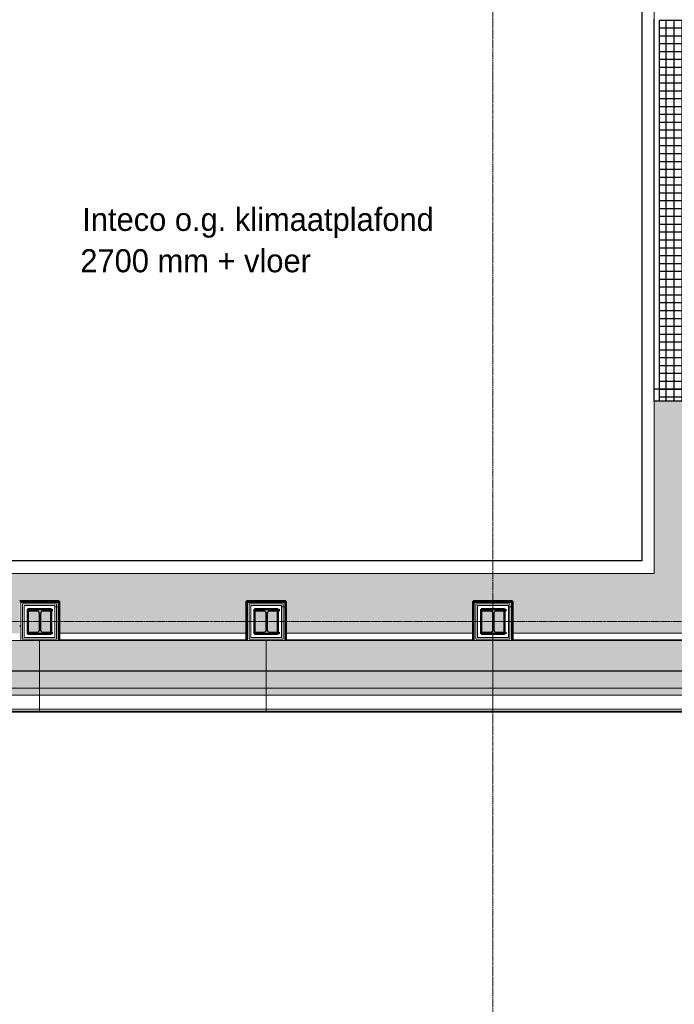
# Model space of a CAD drawing. Header units: millimetres. Extents: x 3625 to 90524, y -20577 to 42628.
# Tile 62 of 256: x 47412 to 52706, y 16232 to 24196. Entities that reach past the tile are written whole.
import ezdxf

# ---------------------------------------------------------------- set-up
doc = ezdxf.new("R2010")
doc.units = ezdxf.units.MM
doc.linetypes.add('stramien', pattern=[22.225, 12.7, -3.175, 3.175, -3.175])
for name, color, linetype, lineweight in [('A-CLNG-IDEN', 6, 'Continuous', 18), ('A-CLNG-SUSP', 5, 'Continuous', 25), ('A-FLOR-OTLN', 6, 'Continuous', 18), ('A-FLOR-PATT', 8, 'Continuous', 18), ('A-GENM', 6, 'Continuous', 18), ('A-GLAZ', 6, 'Continuous', 18), ('A-WALL', 2, 'Continuous', 25), ('A-WALL-MBNI', 2, 'Continuous', 25), ('A-WALL-PATT', 2, 'Continuous', 50), ('I-WALL', 2, 'Continuous', 25), ('S-COLS', 6, 'Continuous', 18), ('S-GRID', 1, 'Continuous', 18)]:
    doc.layers.add(name, color=color, linetype=linetype, lineweight=lineweight)
doc.layers.add('ATN Roosterplafond', color=20, linetype='Continuous')
doc.styles.add('Frutiger_3', font='txt', dxfattribs={"height": 186.571782})
pattern_1 = [(0, (24722.47, 0), (406.4, 101.6), [33.528, -271.272, 33.528, -271.272, -1625.6]), (0, (24722.47, 0), (406.4, 101.6), [-609.6, 33.528, -576.072, 33.528, -271.272, -711.2]), (0, (24722.47, 0), (406.4, 101.6), [-1524, 33.528, -169.672, 33.528, -474.472]), (120, (24874.87, 50.8), (-291.18818, 301.15272), [33.528, -271.272, 33.528, -271.272, -1625.6]), (120, (24874.87, 50.8), (-291.18818, 301.15272), [-609.6, 33.528, -576.072, 33.528, -271.272, -711.2]), (120, (24874.87, 50.8), (-291.18818, 301.15272), [-1524, 33.528, -169.672, 33.528, -474.472]), (240, (24925.67, 254), (-115.21182, -402.75272), [33.528, -271.272, 33.528, -271.272, -1625.6]), (240, (24925.67, 254), (-115.21182, -402.75272), [-609.6, 33.528, -576.072, 33.528, -271.272, -711.2]), (240, (24925.67, 254), (-115.21182, -402.75272), [-1524, 33.528, -169.672, 33.528, -474.472])]
pattern_2 = [(180, (51399.07, 19095.7), (6e-14, 500), []), (180, (51399.07, 19045.7), (6e-14, 500), []), (180, (51399.07, 18995.7), (6e-14, 500), []), (180, (51399.07, 18945.7), (6e-14, 500), [])]
pattern_3 = [(180, (49565.74, 19095.7), (6e-14, 500), []), (180, (49565.74, 19045.7), (6e-14, 500), []), (180, (49565.74, 18995.7), (6e-14, 500), []), (180, (49565.74, 18945.7), (6e-14, 500), [])]
pattern_4 = [(180, (47732.4, 19095.7), (6e-14, 500), []), (180, (47732.4, 19045.7), (6e-14, 500), []), (180, (47732.4, 18995.7), (6e-14, 500), []), (180, (47732.4, 18945.7), (6e-14, 500), [])]

# ---------------------------------------------------------------- blocks, each defined once
blk = doc.blocks.new('10844_ABT model nieuw_export 08-11-2012_rvt-1-Plotview plafond vierde Verdieping - 1 op 100')
at = {"layer": 'A-FLOR-PATT'}
h = blk.add_hatch(color=254, dxfattribs=at)
h.paths.add_polyline_path([(31606.6, 19233.2), (31916.6, 19233.2), (31916.6, 19493.5), (28423.3, 19493.5), (28423.3, 19528.2), (28413.3, 19528.2), (28413.3, 19493.2), (28509.9, 19493.2), (28509.9, 19233.2), (30023.3, 19233.2), (30023.3, 19493.2), (30343.3, 19493.2), (30343.3, 19233.2), (31400.3, 19233.2)], flags=0)
h.paths.add_polyline_path([(27774.8, 19233.2), (28189.9, 19233.2), (28189.9, 19493.2), (28273.3, 19493.2), (28273.3, 19528.2), (28263.3, 19528.2), (28263.3, 21111.6), (27822.3, 21111.6), (27822.3, 19718.2), (19287.8, 19718.2), (19287.8, 19493.2), (19343.3, 19493.2), (19343.3, 19233.2), (20856.6, 19233.2), (20856.6, 19493.2), (21176.6, 19493.2), (21176.6, 19233.2), (22689.9, 19233.2), (22689.9, 19493.2), (23009.9, 19493.2), (23009.9, 19233.2), (24523.3, 19233.2), (24523.3, 19493.2), (24843.3, 19493.2), (24843.3, 19233.2), (26356.6, 19233.2), (26356.6, 19493.2), (26676.6, 19493.2), (26676.6, 19233.2), (27170.5, 19233.2)], flags=0)
h.paths.add_polyline_path([(30165.3, 19243.2), (30178, 19248.5), (30183.3, 19261.2), (30183.3, 19395.2), (30178, 19407.9), (30165.3, 19413.2), (30088.3, 19413.2), (30088.3, 19243.2)], flags=0)
h.paths.add_polyline_path([(30210.3, 19243.2), (30278.3, 19243.2), (30278.3, 19413.2), (30210.3, 19413.2), (30197.5, 19407.9), (30192.3, 19395.2), (30192.3, 19261.2), (30197.5, 19248.5)], flags=0)
h.paths.add_polyline_path([(28379, 19243.2), (28444.9, 19243.2), (28444.9, 19413.2), (28376.3, 19413.2), (28363.5, 19407.9), (28358.3, 19395.2), (28358.3, 19261.2), (28363.5, 19248.5), (28376.3, 19243.2)], flags=0)
h.paths.add_polyline_path([(28254.9, 19243.2), (28331.3, 19243.2), (28344, 19248.5), (28349.3, 19261.2), (28349.3, 19395.2), (28344, 19407.9), (28331.3, 19413.2), (28254.9, 19413.2), (28254.9, 19248.5)], flags=0)
h.paths.add_polyline_path([(26498.3, 19243.2), (26511, 19248.5), (26516.3, 19261.2), (26516.3, 19395.2), (26511, 19407.9), (26498.3, 19413.2), (26421.6, 19413.2), (26421.6, 19243.2)], flags=0)
h.paths.add_polyline_path([(26611.6, 19243.2), (26611.6, 19413.2), (26543.3, 19413.2), (26530.5, 19407.9), (26525.3, 19395.2), (26525.3, 19261.2), (26530.5, 19248.5), (26543.3, 19243.2), (26566.3, 19243.2)], flags=0)
h.paths.add_polyline_path([(24778.3, 19243.2), (24778.3, 19413.2), (24710.3, 19413.2), (24697.5, 19407.9), (24692.3, 19395.2), (24692.3, 19261.2), (24697.5, 19248.5), (24710.3, 19243.2), (24753.6, 19243.2)], flags=0)
h.paths.add_polyline_path([(24665.3, 19243.2), (24678, 19248.5), (24683.3, 19261.2), (24683.3, 19395.2), (24678, 19407.9), (24665.3, 19413.2), (24588.3, 19413.2), (24588.3, 19243.2)], flags=0)
h.paths.add_polyline_path([(22754.9, 19243.2), (22831.3, 19243.2), (22844, 19248.5), (22849.3, 19261.2), (22849.3, 19395.2), (22844, 19407.9), (22831.3, 19413.2), (22754.9, 19413.2), (22754.9, 19248.5)], flags=0)
h.paths.add_polyline_path([(22940.8, 19243.2), (22944.9, 19243.2), (22944.9, 19413.2), (22876.3, 19413.2), (22863.5, 19407.9), (22858.3, 19395.2), (22858.3, 19261.2), (22863.5, 19248.5), (22876.3, 19243.2)], flags=0)
h.paths.add_polyline_path([(21111.6, 19243.2), (21111.6, 19413.2), (21043.3, 19413.2), (21030.5, 19407.9), (21025.3, 19395.2), (21025.3, 19261.2), (21030.5, 19248.5), (21043.3, 19243.2)], flags=0)
h.paths.add_polyline_path([(20998.3, 19243.2), (21011, 19248.5), (21016.3, 19261.2), (21016.3, 19395.2), (21011, 19407.9), (20998.3, 19413.2), (20921.6, 19413.2), (20921.6, 19243.2)], flags=0)
h.paths.add_polyline_path([(28983.3, 21206.2), (30263.6, 21206.2), (30263.6, 21211.2), (28470.7, 21211.6), (28470.7, 23567.2), (30263.6, 23567.2), (30263.6, 23641.2), (28413.3, 23641.2), (28413.3, 21206.2), (28479.5, 21206.2)], flags=0)
h.paths.add_polyline_path([(31916.6, 21206.2), (31916.6, 23641.2), (31756.6, 23641.2), (31756.6, 21206.2)], flags=0)
h.paths.add_polyline_path([(31606.6, 23567.2), (31616.6, 23567.2), (31616.6, 23641.2), (31606.6, 23641.2)], flags=0)
h.paths.add_polyline_path([(28578.9, 23781.2), (30484.5, 23781.2), (30484.5, 23791.2), (28273.3, 23791.2), (28273.3, 23781.2), (28413.3, 23781.2)], flags=0)
h.paths.add_polyline_path([(31548.5, 23781.2), (31916.6, 23781.2), (31916.6, 23791.2), (31548.5, 23791.2), (31548.5, 23786.2)], flags=0)
h.paths.add_polyline_path([(26566.3, 24301.2), (27044.5, 24301.2), (27044.5, 25355.2), (26564.1, 25355.2), (26564.1, 25115.2), (26469.1, 25115.2), (26469.1, 25355.2), (25988.8, 25355.2), (25988.8, 24875.4), (26229.8, 24875.4), (26229.8, 24780.4), (25988.8, 24780.4), (25988.8, 24301.2)], flags=0)
h.paths.add_polyline_path([(21544.5, 24301.2), (21544.5, 25355.2), (20490.4, 25355.2), (20490.4, 24301.2), (21505.7, 24301.2)], flags=0)
h.paths.add_polyline_path([(31809.8, 24301.2), (32021.4, 24301.2), (32021.4, 24551.2), (31739.6, 24551.3), (31739.6, 25105.2), (32021.4, 25105.2), (32021.4, 25355.2), (31488.9, 25355.2), (31488.9, 24301.2)], flags=0)
h.paths.add_polyline_path([(26249.6, 24551.2), (26239.6, 24551.2), (26239.6, 25105.2), (26793.6, 25104.2), (26793.6, 24551.2), (26319.6, 24551.2)], flags=0)
h.paths.add_polyline_path([(21199.4, 24551.2), (20739.6, 24551.2), (20739.6, 25105.2), (21293.6, 25105.2), (21293.6, 24551.2), (21213.6, 24551.2)], flags=0)
h.paths.add_polyline_path([(26542, 24631.2), (26713.6, 24631.2), (26713.6, 25025.2), (26319.6, 25025.2), (26319.6, 24631.2), (26499.5, 24631.2)], flags=0)
h.paths.add_polyline_path([(21042, 24631.2), (21213.6, 24631.2), (21213.6, 25025.2), (20819.6, 25025.2), (20819.6, 24631.2), (20999.5, 24631.2)], flags=0)
h.paths.add_polyline_path([(26611.6, 24733.2), (26420.8, 24733.2), (26420.8, 24743.2), (26499.5, 24743.2), (26512.2, 24748.5), (26517.5, 24761.2), (26517.5, 24895.2), (26512.2, 24907.9), (26499.5, 24913.2), (26420.8, 24913.2), (26421.6, 24923.2), (26620.8, 24923.2), (26620.8, 24913.2), (26542, 24913.2), (26529.3, 24907.9), (26524, 24895.2), (26524, 24761.2), (26529.3, 24748.5), (26542, 24743.2), (26620.8, 24743.2), (26620.8, 24733.2)], flags=0)
h.paths.add_polyline_path([(21111.6, 24733.2), (20920.8, 24733.2), (20920.8, 24743.2), (20999.5, 24743.2), (21012.2, 24748.5), (21017.5, 24761.2), (21017.5, 24895.2), (21012.2, 24907.9), (20999.5, 24913.2), (20920.8, 24913.2), (20921.6, 24923.2), (21120.8, 24923.2), (21120.8, 24913.2), (21042, 24913.2), (21029.3, 24907.9), (21024, 24895.2), (21024, 24761.2), (21029.3, 24748.5), (21042, 24743.2), (21120.8, 24743.2), (21120.8, 24733.2)], flags=0)
h.paths.add_polyline_path([(31749.6, 29801.2), (32021.4, 29801.2), (32021.4, 30041.2), (31729.6, 30041.2), (31729.6, 30615.2), (31906.6, 30615.2), (31906.6, 32113.4), (31487.4, 32113.4), (31487.4, 29801.2), (31729.6, 29801.2)], flags=0)
h.paths.add_polyline_path([(20652.6, 29801.2), (22749.6, 29801.2), (22749.6, 30051.2), (22741.6, 30051.2), (22741.6, 30039.2), (21288.6, 30039.2), (21288.6, 30051.2), (20744.6, 30051.2), (20744.6, 30039.2), (19291.6, 30039.2), (19291.6, 30051.2), (19287.8, 30051.2), (19287.8, 29801.2), (20523.8, 29801.2)], flags=0)
h.paths.add_polyline_path([(23378, 29801.2), (23377.9, 35438.2), (28302.4, 35438.2), (28302.4, 35663.2), (28189.9, 35663.2), (28189.9, 35913.7), (26676.6, 35913.7), (26676.6, 35663.2), (26356.6, 35663.2), (26356.6, 35913.7), (24843.3, 35913.7), (24843.3, 35663.2), (24523.3, 35663.2), (24523.3, 35913.7), (22956.6, 35913.7), (22956.6, 30051.2), (22949.6, 30051.2), (22949.6, 29801.2), (22956.6, 29801.2)], flags=0)
h.paths.add_polyline_path([(25988.8, 29801.2), (27044.5, 29801.2), (27044.5, 30855.2), (25988.8, 30855.2), (25988.8, 30061.2)], flags=0)
h.paths.add_polyline_path([(26249.6, 30061.2), (26249.6, 30595.2), (26783.6, 30595.2), (26783.6, 30061.2), (26319.6, 30061.2)], flags=0)
h.paths.add_polyline_path([(19291.6, 30061.2), (19291.6, 30398.2), (19335.6, 30398.2), (19335.6, 31758.2), (19393.6, 31758.2), (19393.6, 31778.2), (19287.8, 31778.2), (19287.8, 30061.2)], flags=0)
h.paths.add_polyline_path([(22741.6, 30061.2), (22749.6, 30061.2), (22749.6, 35913.7), (22746.6, 35913.7), (22746.6, 31778.2), (22637.5, 31778.2), (22636.6, 31753.2), (22627.5, 31753.2), (22627.5, 35913.7), (22616.6, 35913.7), (22616.6, 30398.2), (22637.6, 30398.2), (22637.6, 31758.2), (22697.6, 31758.2), (22697.6, 30398.2), (22741.6, 30398.2), (22741.6, 30266.2)], flags=0)
h.paths.add_polyline_path([(21042, 30131.2), (21213.6, 30131.2), (21213.6, 30525.2), (20819.6, 30525.2), (20819.6, 30131.2), (20999.5, 30131.2)], flags=0)
h.paths.add_polyline_path([(26566.3, 30131.2), (26713.6, 30131.2), (26712.8, 30525.2), (26319.6, 30525.2), (26319.6, 30131.2), (26542, 30131.2)], flags=0)
h.paths.add_polyline_path([(26499.5, 30233.2), (26420.8, 30233.2), (26420.8, 30243.2), (26499.5, 30243.2), (26512.2, 30248.5), (26517.5, 30261.2), (26517.5, 30395.2), (26512.2, 30407.9), (26499.5, 30413.2), (26420.8, 30413.2), (26421.6, 30423.2), (26620.8, 30423.2), (26620.8, 30413.2), (26542, 30413.2), (26529.3, 30407.9), (26524, 30395.2), (26524, 30261.2), (26529.3, 30248.5), (26542, 30243.2), (26620.8, 30243.2), (26620.8, 30233.2), (26542, 30233.2)], flags=0)
h.paths.add_polyline_path([(21120.8, 30233.2), (20920.8, 30233.2), (20920.8, 30243.2), (20999.5, 30243.2), (21012.2, 30248.5), (21017.5, 30261.2), (21017.5, 30395.2), (21012.2, 30407.9), (20999.5, 30413.2), (20920.8, 30413.2), (20921.6, 30423.2), (21120.8, 30423.2), (21120.8, 30413.2), (21042, 30413.2), (21029.3, 30407.9), (21024, 30395.2), (21024, 30261.2), (21029.3, 30248.5), (21042, 30243.2), (21120.8, 30243.2)], flags=0)
h.paths.add_polyline_path([(20739.6, 30398.2), (20739.6, 30605.2), (21293.6, 30605.2), (21293.6, 30398.2), (21303.6, 30398.2), (21303.6, 30615.2), (20729.6, 30615.2), (20729.6, 30398.2)], flags=0)
h.paths.add_polyline_path([(19413.6, 30398.2), (19413.6, 35913.7), (19403.6, 35913.7), (19403.6, 31753.2), (19395.6, 31753.2), (19395.6, 30398.2)], flags=0)
h.paths.add_polyline_path([(19291.6, 31613.2), (19291.6, 31733.2), (19331.6, 31733.2), (19331.6, 31613.2)], flags=0)
h.paths.add_polyline_path([(22741.6, 31613.2), (22701.6, 31613.2), (22701.6, 31733.2), (22741.6, 31733.2)], flags=0)
h.paths.add_polyline_path([(31841.6, 32208.4), (31906.6, 32208.4), (31906.6, 35913.7), (30343.3, 35913.7), (30343.3, 35663.2), (30230.8, 35663.2), (30230.8, 35438.2), (31487.4, 35438.2), (31487.4, 32208.4), (31835.4, 32208.4)], flags=0)
h.paths.add_polyline_path([(30135.8, 35438.2), (30135.8, 35663.2), (30023.3, 35663.2), (30023.3, 35913.7), (28509.9, 35913.7), (28509.9, 35663.2), (28397.4, 35663.2), (28397.4, 35438.2), (28983.3, 35438.2)], flags=0)
h.paths.add_polyline_path([(30169.8, 35728.2), (30278.3, 35728.2), (30277.8, 35904.2), (30205.8, 35904.2), (30195.2, 35899.8), (30190.8, 35889.2), (30191.8, 35764.8), (30195.2, 35756.6), (30205.8, 35752.2), (30277.8, 35752.2), (30277.8, 35742.7), (30097.8, 35742.7), (30097.8, 35752.2), (30169.8, 35752.2), (30180.4, 35756.6), (30184.8, 35767.2), (30184.8, 35889.2), (30180.4, 35899.8), (30169.8, 35904.2), (30097.8, 35904.2), (30097.8, 35913.7), (30088.3, 35913.7), (30088.3, 35728.2), (30145.8, 35728.2)], flags=0)
h.paths.add_polyline_path([(28254.9, 35728.2), (28444.9, 35728.2), (28443.8, 35904.2), (28371.8, 35904.2), (28361.2, 35899.8), (28356.8, 35889.2), (28356.8, 35767.2), (28361.2, 35756.6), (28371.8, 35752.2), (28443.8, 35752.2), (28443.8, 35742.7), (28263.8, 35742.7), (28263.8, 35752.2), (28335.8, 35752.2), (28346.4, 35756.6), (28350.8, 35767.2), (28350.8, 35889.2), (28346.4, 35899.8), (28335.8, 35904.2), (28263.8, 35904.2), (28263.8, 35913.7), (28254.9, 35913.7), (28254.9, 35742.7)], flags=0)
h.paths.add_polyline_path([(26421.6, 35728.2), (26611.6, 35728.2), (26610.8, 35904.2), (26538.8, 35904.2), (26528.2, 35899.8), (26523.8, 35889.2), (26523.8, 35767.2), (26528.2, 35756.6), (26538.8, 35752.2), (26610.8, 35752.2), (26610.8, 35742.7), (26430.8, 35742.7), (26430.8, 35752.2), (26502.8, 35752.2), (26513.4, 35756.6), (26517.8, 35767.2), (26517.8, 35889.2), (26513.4, 35899.8), (26502.8, 35904.2), (26430.8, 35904.2), (26430.8, 35913.7), (26421.6, 35913.7), (26421.6, 35742.7)], flags=0)
h.paths.add_polyline_path([(24705.8, 35728.2), (24778.3, 35728.2), (24777.8, 35904.2), (24705.8, 35904.2), (24695.2, 35899.8), (24690.8, 35889.2), (24690.8, 35767.2), (24695.2, 35756.6), (24705.8, 35752.2), (24777.8, 35752.2), (24777.8, 35742.7), (24597.8, 35742.7), (24597.8, 35752.2), (24669.8, 35752.2), (24680.4, 35756.6), (24684.8, 35767.2), (24684.8, 35889.2), (24680.4, 35899.8), (24669.8, 35904.2), (24597.8, 35904.2), (24597.8, 35913.7), (24588.3, 35913.7), (24588.3, 35728.2), (24669.8, 35728.2)], flags=0)
at = {"layer": 'S-COLS', "lineweight": 5}
for points in [[(22940.8, 19228.2), (22953.8, 19228.2), (22953.8, 19243.2), (22876.3, 19243.2), (22863.5, 19248.5), (22858.3, 19261.2), (22858.3, 19395.2), (22863.5, 19407.9), (22876.3, 19413.2), (22953.8, 19413.2), (22953.8, 19428.2), (22753.8, 19428.2), (22753.8, 19413.2), (22831.3, 19413.2), (22844, 19407.9), (22849.3, 19395.2), (22849.3, 19261.2), (22844, 19248.5), (22831.3, 19243.2), (22753.8, 19243.2), (22753.8, 19228.2)], [(24753.6, 19228.2), (24787.8, 19228.2), (24787.8, 19243.2), (24710.3, 19243.2), (24697.5, 19248.5), (24692.3, 19261.2), (24692.3, 19395.2), (24697.5, 19407.9), (24710.3, 19413.2), (24787.8, 19413.2), (24787.8, 19428.2), (24587.8, 19428.2), (24587.8, 19413.2), (24665.3, 19413.2), (24678, 19407.9), (24683.3, 19395.2), (24683.3, 19261.2), (24678, 19248.5), (24665.3, 19243.2), (24587.8, 19243.2), (24587.8, 19228.2)], [(26566.3, 19228.2), (26620.8, 19228.2), (26620.8, 19243.2), (26543.3, 19243.2), (26530.5, 19248.5), (26525.3, 19261.2), (26525.3, 19395.2), (26530.5, 19407.9), (26543.3, 19413.2), (26620.8, 19413.2), (26620.8, 19428.2), (26420.8, 19428.2), (26420.8, 19413.2), (26498.3, 19413.2), (26511, 19407.9), (26516.3, 19395.2), (26516.3, 19261.2), (26511, 19248.5), (26498.3, 19243.2), (26420.8, 19243.2), (26420.8, 19228.2)]]:
    blk.add_hatch(color=256, dxfattribs=at).paths.add_polyline_path(points, flags=0)
at = {"layer": 'A-FLOR-OTLN', "color": 130, "lineweight": 5}
for p, q in [((24523.3, 19233.2), (23009.9, 19233.2)), ((26356.6, 19233.2), (24843.3, 19233.2)), ((28189.9, 19233.2), (26676.6, 19233.2))]:
    blk.add_line(p, q, dxfattribs=at)
at = {"layer": 'S-COLS', "color": 250, "lineweight": 25}
for p, q in [((22753.8, 19413.2), (22753.8, 19428.2)), ((22753.8, 19428.2), (22953.8, 19428.2)), ((22831.3, 19413.2), (22753.8, 19413.2)), ((22849.3, 19261.2), (22849.3, 19395.2)), ((22858.3, 19395.2), (22858.3, 19261.2)), ((22953.8, 19413.2), (22876.3, 19413.2)), ((22953.8, 19428.2), (22953.8, 19413.2)), ((24587.8, 19413.2), (24587.8, 19428.2)), ((24587.8, 19428.2), (24787.8, 19428.2)), ((24665.3, 19413.2), (24587.8, 19413.2)), ((24683.3, 19261.2), (24683.3, 19395.2)), ((24692.3, 19395.2), (24692.3, 19261.2)), ((24787.8, 19413.2), (24710.3, 19413.2)), ((24787.8, 19428.2), (24787.8, 19413.2)), ((26420.8, 19413.2), (26420.8, 19428.2)), ((26420.8, 19428.2), (26620.8, 19428.2)), ((26498.3, 19413.2), (26420.8, 19413.2)), ((26516.3, 19261.2), (26516.3, 19395.2)), ((26525.3, 19395.2), (26525.3, 19261.2)), ((26620.8, 19413.2), (26543.3, 19413.2)), ((26620.8, 19428.2), (26620.8, 19413.2)), ((22753.8, 19228.2), (22753.8, 19243.2)), ((22753.8, 19243.2), (22831.3, 19243.2)), ((22953.8, 19228.2), (22753.8, 19228.2)), ((22876.3, 19243.2), (22953.8, 19243.2)), ((22953.8, 19243.2), (22953.8, 19228.2)), ((24587.8, 19228.2), (24587.8, 19243.2)), ((24587.8, 19243.2), (24665.3, 19243.2)), ((24787.8, 19228.2), (24587.8, 19228.2)), ((24710.3, 19243.2), (24787.8, 19243.2)), ((24787.8, 19243.2), (24787.8, 19228.2)), ((26420.8, 19228.2), (26420.8, 19243.2)), ((26420.8, 19243.2), (26498.3, 19243.2)), ((26620.8, 19228.2), (26420.8, 19228.2)), ((26543.3, 19243.2), (26620.8, 19243.2)), ((26620.8, 19243.2), (26620.8, 19228.2))]:
    blk.add_line(p, q, dxfattribs=at)
for centre, start, end in [((22831.3, 19395.2), 0, 90), ((22876.3, 19395.2), 90, 180), ((24665.3, 19395.2), 0, 90), ((24710.3, 19395.2), 90, 180), ((26498.3, 19395.2), 0, 90), ((26543.3, 19395.2), 90, 180), ((22831.3, 19261.2), 270, 0), ((22876.3, 19261.2), 180, 270), ((24665.3, 19261.2), 270, 0), ((24710.3, 19261.2), 180, 270), ((26498.3, 19261.2), 270, 0), ((26543.3, 19261.2), 180, 270)]:
    blk.add_arc(centre, 18, start, end, dxfattribs=at)
blk = doc.blocks.new('28_KA_Prefab betonnen borstwering dak zuid houten lattengevel - 28_KA_Prefab betonnen borstwering dak zuid houten lattengevel-10199185-Plotview plafond vierde Verdieping - 1 op 100')
at = {"layer": 'A-WALL-PATT', "lineweight": 25}
h = blk.add_hatch(color=256, dxfattribs=at)
h.paths.add_polyline_path([(31676.6, 18928.2), (31916.6, 18928.2), (31916.6, 19178.2), (30343.3, 19178.2), (30343.3, 19163.2), (30183.2, 19163.2), (30183.2, 18929.2), (28349.9, 18929.2), (28349.9, 18929.2), (26516.6, 18929.2), (26516.6, 18929.2), (24683.3, 18929.2), (24683.2, 18929.2), (22849.9, 18929.2), (22849.9, 18929.2), (21016.6, 18929.2), (21016.6, 18929.2), (19183.3, 18929.2), (19183.2, 18929.2), (17349.9, 18929.2), (17349.9, 18929.2), (15516.6, 18929.2), (15516.6, 18929.2), (13683.3, 18929.2), (13683.2, 18929.2), (11849.9, 18929.2), (11849.9, 18929.2), (10016.6, 18929.2), (10016.6, 18929.2), (8183.3, 18929.2), (8183.2, 18929.2), (6349.9, 18929.2), (6349.9, 18929.2), (4516.6, 18929.6), (4516.6, 19163.2), (4356.6, 19163.2), (4356.6, 19178.2), (4256.6, 19178.2), (4256.6, 18928.2), (31400.3, 18928.2)], flags=0)
h.paths.add_polyline_path([(30023.3, 19174.2), (30023.3, 19178.2), (28509.9, 19178.2), (28509.9, 19174.2), (29587.5, 19174.2)], flags=0)
h.paths.add_polyline_path([(28189.9, 19174.2), (28189.9, 19178.2), (26676.6, 19178.2), (26676.6, 19174.2), (27774.8, 19174.2)], flags=0)
h.paths.add_polyline_path([(26356.6, 19174.2), (26356.6, 19178.2), (24843.3, 19178.2), (24843.3, 19174.2), (25962, 19174.2)], flags=0)
h.paths.add_polyline_path([(24523.3, 19174.2), (24523.3, 19178.2), (23009.9, 19178.2), (23009.9, 19174.2), (24149.3, 19174.2)], flags=0)
h.paths.add_polyline_path([(22689.9, 19174.2), (22689.9, 19178.2), (21176.6, 19178.2), (21176.6, 19174.2), (22336.6, 19174.2)], flags=0)
h.paths.add_polyline_path([(19343.3, 19174.2), (20856.6, 19174.2), (20856.6, 19178.2), (19343.3, 19178.2)], flags=0)
h.paths.add_polyline_path([(19023.3, 19174.2), (19023.3, 19178.2), (17509.9, 19178.2), (17509.9, 19174.2), (19013.2, 19174.2)], flags=0)
h.paths.add_polyline_path([(15676.6, 19174.2), (17189.9, 19174.2), (17189.9, 19178.2), (15676.6, 19178.2)], flags=0)
h.paths.add_polyline_path([(14481.4, 19174.2), (15356.6, 19174.2), (15356.6, 19178.2), (13843.3, 19178.2), (13843.3, 19174.2), (13877.1, 19174.2)], flags=0)
h.paths.add_polyline_path([(12064.4, 19174.2), (13523.3, 19174.2), (13523.3, 19178.2), (12009.9, 19178.2), (12009.9, 19174.2)], flags=0)
h.paths.add_polyline_path([(10176.6, 19174.2), (11689.9, 19174.2), (11689.9, 19178.2), (10176.6, 19178.2)], flags=0)
h.paths.add_polyline_path([(8438.9, 19174.2), (9856.6, 19174.2), (9856.6, 19178.2), (8343.3, 19178.2), (8343.3, 19174.2)], flags=0)
h.paths.add_polyline_path([(6626.2, 19174.2), (8023.3, 19174.2), (8023.3, 19178.2), (6509.9, 19178.2), (6509.9, 19174.2)], flags=0)
h.paths.add_polyline_path([(5417.7, 19174.2), (6189.9, 19174.2), (6189.9, 19178.2), (4676.6, 19178.2), (4676.6, 19174.2), (4813.4, 19174.2)], flags=0)
at = {"layer": 'A-WALL-MBNI'}
for p, q in [((24523.3, 19178.2), (23009.9, 19178.2)), ((26356.6, 19178.2), (24843.3, 19178.2)), ((28189.9, 19178.2), (26676.6, 19178.2))]:
    blk.add_line(p, q, dxfattribs=at)
blk = doc.blocks.new('31_KA_Houten vliesgevel met draaiend deel natuursteen gevel - 31_KA_Houten vliesgevel met draaiend deel natuursteen gevel-12423262-Plotview plafond vierde Verdieping - 1 op 100')
at = {"layer": 'A-GLAZ', "lineweight": 25}
for points in [[(341.5, 166), (916.6, 166), (916.6, 411), (-916.7, 411), (-916.7, 166), (39.4, 166)], [(39.4, 26), (916.6, 26), (916.6, 165), (-916.7, 165), (-916.7, 26), (-262.7, 26)], [(-916.7, -30), (916.6, -30), (916.6, 26), (-916.7, 26), (-916.7, 7.7)]]:
    blk.add_hatch(color=256, dxfattribs=at).paths.add_polyline_path(points, flags=0)
at = {"layer": 'A-GLAZ'}
for p, q in [((-916.7, 411), (-916.7, 166)), ((916.6, 411), (-916.7, 411)), ((916.6, 166), (916.6, 411)), ((916.6, 166), (-916.7, 166)), ((-916.7, 165), (-916.7, 26)), ((916.6, 165), (-916.7, 165)), ((916.6, 165), (916.6, 26)), ((-916.7, 26), (-916.7, -30)), ((916.6, 26), (-916.7, 26)), ((916.6, 26), (916.6, -30)), ((-916.7, -30), (-916.7, -143.6)), ((916.6, -30), (-916.7, -30)), ((916.6, -143.6), (916.6, -30)), ((-916.7, -143.6), (-916.7, -158.6)), ((916.6, -143.6), (-916.7, -143.6)), ((916.6, -158.6), (-916.7, -158.6)), ((916.6, -158.6), (916.6, -143.6))]:
    blk.add_line(p, q, dxfattribs=at)

msp = doc.modelspace()

# ---------------------------------------------------------------- hatches: boundary and pattern name
at = {"layer": 'A-WALL-PATT', "lineweight": 18}
h = msp.add_hatch(dxfattribs=at)
h.set_pattern_fill('FP_10', color=256, style=0, pattern_type=2)
h.set_pattern_definition(pattern_1)
h.paths.add_polyline_path([(47732.4, 19483.2), (47732.4, 19493.2), (47412.4, 19493.2), (47412.4, 19483.2), (47722.4, 19483.2)], flags=0)
h = msp.add_hatch(dxfattribs=at)
h.set_pattern_fill('FP_10', color=256, style=0, pattern_type=2)
h.set_pattern_definition(pattern_1)
h.paths.add_polyline_path([(47422.4, 19174.2), (47422.4, 19174.2), (47422.4, 19483.2), (47412.4, 19483.2), (47412.4, 19174.2)], flags=0)
h = msp.add_hatch(dxfattribs=at)
h.set_pattern_fill('FP_194', color=256, angle=-90, style=0, pattern_type=2)
h.set_pattern_definition([(270, (47772.4, 19493.2), (-500, -3e-14), []), (270, (47822.4, 19493.2), (-500, -3e-14), []), (270, (47872.4, 19493.2), (-500, -3e-14), []), (270, (47922.4, 19493.2), (-500, -3e-14), [])])
h.paths.add_polyline_path([(47722.4, 19470.7), (47722.4, 19483.2), (47422.4, 19483.2), (47422.4, 19470.7), (47709.9, 19470.7)], flags=0)
h = msp.add_hatch(dxfattribs=at)
h.set_pattern_fill('FP_195', color=256, angle=90, style=0, pattern_type=2)
h.set_pattern_definition(pattern_4)
h.paths.add_polyline_path([(47709.9, 19185.7), (47709.9, 19458.2), (47697.4, 19458.2), (47697.4, 19185.7)], flags=0)
h = msp.add_hatch(dxfattribs=at)
h.set_pattern_fill('FP_195', color=256, angle=90, style=0, pattern_type=2)
h.set_pattern_definition(pattern_4)
h.paths.add_polyline_path([(47721.4, 19174.2), (47722.4, 19174.2), (47722.4, 19470.7), (47709.9, 19470.7), (47709.9, 19174.2)], flags=0)
h = msp.add_hatch(dxfattribs=at)
h.set_pattern_fill('FP_10', color=256, style=0, pattern_type=2)
h.set_pattern_definition(pattern_1)
h.paths.add_polyline_path([(47722.4, 19174.2), (47732.4, 19174.2), (47732.4, 19483.2), (47722.4, 19483.2), (47722.4, 19174.2)], flags=0)
h = msp.add_hatch(dxfattribs=at)
h.set_pattern_fill('FP_10', color=256, style=0, pattern_type=2)
h.set_pattern_definition(pattern_1)
h.paths.add_polyline_path([(49565.7, 19483.2), (49565.7, 19493.2), (49245.7, 19493.2), (49245.7, 19483.2), (49555.7, 19483.2)], flags=0)
h = msp.add_hatch(dxfattribs=at)
h.set_pattern_fill('FP_10', color=256, style=0, pattern_type=2)
h.set_pattern_definition(pattern_1)
h.paths.add_polyline_path([(49255.7, 19174.2), (49255.7, 19174.2), (49255.7, 19483.2), (49245.7, 19483.2), (49245.7, 19174.2)], flags=0)
h = msp.add_hatch(dxfattribs=at)
h.set_pattern_fill('FP_156', color=256, angle=-90, style=0, pattern_type=2)
h.set_pattern_definition([(270, (49605.74, 19493.2), (-500, -3e-14), []), (270, (49655.74, 19493.2), (-500, -3e-14), []), (270, (49705.74, 19493.2), (-500, -3e-14), []), (270, (49755.74, 19493.2), (-500, -3e-14), [])])
h.paths.add_polyline_path([(49555.7, 19470.7), (49555.7, 19483.2), (49255.7, 19483.2), (49255.7, 19470.7), (49543.2, 19470.7)], flags=0)
h = msp.add_hatch(dxfattribs=at)
h.set_pattern_fill('FP_157', color=256, angle=90, style=0, pattern_type=2)
h.set_pattern_definition(pattern_3)
h.paths.add_polyline_path([(49543.2, 19185.7), (49543.2, 19458.2), (49530.7, 19458.2), (49530.7, 19185.7)], flags=0)
h = msp.add_hatch(dxfattribs=at)
h.set_pattern_fill('FP_157', color=256, angle=90, style=0, pattern_type=2)
h.set_pattern_definition(pattern_3)
h.paths.add_polyline_path([(49554.7, 19174.2), (49555.7, 19174.2), (49555.7, 19470.7), (49543.2, 19470.7), (49543.2, 19174.2)], flags=0)
h = msp.add_hatch(dxfattribs=at)
h.set_pattern_fill('FP_10', color=256, style=0, pattern_type=2)
h.set_pattern_definition(pattern_1)
h.paths.add_polyline_path([(49555.8, 19174.2), (49565.7, 19174.2), (49565.7, 19483.2), (49555.7, 19483.2), (49555.7, 19174.2)], flags=0)
h = msp.add_hatch(dxfattribs=at)
h.set_pattern_fill('FP_10', color=256, style=0, pattern_type=2)
h.set_pattern_definition(pattern_1)
h.paths.add_polyline_path([(51399.1, 19483.2), (51399.1, 19493.2), (51079.1, 19493.2), (51079.1, 19483.2), (51389.1, 19483.2)], flags=0)
h = msp.add_hatch(dxfattribs=at)
h.set_pattern_fill('FP_154', color=256, angle=-90, style=0, pattern_type=2)
h.set_pattern_definition([(270, (51439.07, 19493.2), (-500, -3e-14), []), (270, (51489.07, 19493.2), (-500, -3e-14), []), (270, (51539.07, 19493.2), (-500, -3e-14), []), (270, (51589.07, 19493.2), (-500, -3e-14), [])])
h.paths.add_polyline_path([(51389.1, 19470.7), (51389.1, 19483.2), (51089.1, 19483.2), (51089.1, 19470.7), (51376.6, 19470.7)], flags=0)
h = msp.add_hatch(dxfattribs=at)
h.set_pattern_fill('FP_155', color=256, angle=90, style=0, pattern_type=2)
h.set_pattern_definition(pattern_2)
h.paths.add_polyline_path([(51376.6, 19185.7), (51376.6, 19458.2), (51364.1, 19458.2), (51364.1, 19185.7)], flags=0)
h = msp.add_hatch(dxfattribs=at)
h.set_pattern_fill('FP_155', color=256, angle=90, style=0, pattern_type=2)
h.set_pattern_definition(pattern_2)
h.paths.add_polyline_path([(51388.1, 19174.2), (51389.1, 19174.2), (51389.1, 19470.7), (51376.6, 19470.7), (51376.6, 19174.2)], flags=0)
h = msp.add_hatch(dxfattribs=at)
h.set_pattern_fill('FP_10', color=256, style=0, pattern_type=2)
h.set_pattern_definition(pattern_1)
h.paths.add_polyline_path([(47572.4, 19163.2), (47572.4, 19163.2), (47572.4, 19168.2)], flags=0)
h = msp.add_hatch(dxfattribs=at)
h.set_pattern_fill('FP_10', color=256, style=0, pattern_type=2)
h.set_pattern_definition(pattern_1)
h.paths.add_polyline_path([(49405.7, 19163.2), (49405.7, 19163.2), (49405.7, 19168.2)], flags=0)
at = {"layer": 'ATN Roosterplafond'}
h = msp.add_hatch(dxfattribs=at)
h.set_pattern_fill('NET', color=256, scale=20, angle=90)
h.paths.add_polyline_path([(52985.7, 21111.6), (52585.7, 21111.6), (52585.7, 23791.2), (52585.7, 24191.2), (71043.1, 24191.2), (71443.1, 24191.2), (71443.1, 19278.3), (71043.1, 19278.3), (71043.1, 23791.2), (52985.7, 23791.2)])

# ---------------------------------------------------------------- linework, layer by layer
at = {"layer": 'A-CLNG-SUSP'}
for p, q in [((52444.7, 24301.2), (52444.7, 19818.2)), ((52544.7, 21111.6), (52544.7, 24201.2)), ((52544.7, 21211.6), (52985.7, 21211.6)), ((52985.7, 21111.6), (52544.7, 21111.6)), ((52444.7, 19818.2), (38453.3, 19818.2))]:
    msp.add_line(p, q, dxfattribs=at)
at = {"layer": 'A-GENM'}
for p, q in [((52444.7, 19818.2), (52444.7, 24301.2)), ((52544.7, 24301.2), (52544.7, 19795.1)), ((38453.3, 19818.2), (52444.7, 19818.2)), ((52544.7, 19795.1), (52544.7, 19718.2)), ((52544.7, 19718.2), (38453.3, 19718.2))]:
    msp.add_line(p, q, dxfattribs=at)
at = {"layer": 'A-WALL'}
msp.add_line((29235.7, 18598.2), (54909, 18598.2), dxfattribs=at)
at = {"layer": 'ATN Roosterplafond'}
msp.add_lwpolyline([(52985.7, 21111.6), (52585.7, 21111.6), (52585.7, 23791.2), (52585.7, 24191.2), (71043.1, 24191.2), (71443.1, 24191.2), (71443.1, 19278.3), (71043.1, 19278.3), (71043.1, 23791.2), (52985.7, 23791.2)], close=True, dxfattribs=at)
at = {"layer": 'I-WALL', "lineweight": 50}
for p, q in [((47412.4, 19493.2), (47732.4, 19493.2)), ((47732.4, 19493.2), (47732.4, 19174.2)), ((49245.7, 19493.2), (49565.7, 19493.2)), ((49245.7, 19174.2), (49245.7, 19493.2)), ((49565.7, 19493.2), (49565.7, 19174.2)), ((51079.1, 19493.2), (51399.1, 19493.2)), ((51079.1, 19174.2), (51079.1, 19493.2)), ((51399.1, 19493.2), (51399.1, 19174.2)), ((47667.4, 19428.2), (47477.4, 19428.2)), ((47477.4, 19428.2), (47477.4, 19228.2)), ((47667.4, 19228.2), (47667.4, 19428.2)), ((49500.7, 19428.2), (49310.7, 19428.2)), ((49310.7, 19428.2), (49310.7, 19228.2)), ((49500.7, 19228.2), (49500.7, 19428.2)), ((51334.1, 19428.2), (51144.1, 19428.2)), ((51144.1, 19428.2), (51144.1, 19228.2)), ((51334.1, 19228.2), (51334.1, 19428.2)), ((47477.4, 19228.2), (47667.4, 19228.2)), ((49310.7, 19228.2), (49500.7, 19228.2)), ((51144.1, 19228.2), (51334.1, 19228.2))]:
    msp.add_line(p, q, dxfattribs=at)
at = {"layer": 'I-WALL', "lineweight": 18}
for p, q in [((47422.4, 19483.2), (47722.4, 19483.2)), ((47422.4, 19174.2), (47422.4, 19483.2)), ((47434.9, 19470.7), (47709.9, 19470.7)), ((47434.9, 19185.7), (47434.9, 19470.7)), ((47447.4, 19458.2), (47697.4, 19458.2)), ((47447.4, 19198.2), (47447.4, 19458.2)), ((47697.4, 19198.2), (47697.4, 19458.2)), ((47709.9, 19185.7), (47709.9, 19470.7)), ((47722.4, 19174.2), (47722.4, 19483.2)), ((49255.7, 19483.2), (49555.7, 19483.2)), ((49255.7, 19174.2), (49255.7, 19483.2)), ((49268.2, 19470.7), (49543.2, 19470.7)), ((49268.2, 19185.7), (49268.2, 19470.7)), ((49280.7, 19458.2), (49530.7, 19458.2)), ((49280.7, 19198.2), (49280.7, 19458.2)), ((49530.7, 19198.2), (49530.7, 19458.2)), ((49543.2, 19185.7), (49543.2, 19470.7)), ((49555.7, 19174.2), (49555.7, 19483.2)), ((51089.1, 19483.2), (51389.1, 19483.2)), ((51089.1, 19174.2), (51089.1, 19483.2)), ((51101.6, 19470.7), (51376.6, 19470.7)), ((51101.6, 19185.7), (51101.6, 19470.7)), ((51114.1, 19458.2), (51364.1, 19458.2)), ((51114.1, 19198.2), (51114.1, 19458.2)), ((51364.1, 19198.2), (51364.1, 19458.2)), ((51376.6, 19185.7), (51376.6, 19470.7)), ((51389.1, 19174.2), (51389.1, 19483.2)), ((47447.4, 19198.2), (47697.4, 19198.2)), ((49280.7, 19198.2), (49530.7, 19198.2)), ((51114.1, 19198.2), (51364.1, 19198.2)), ((47434.9, 19185.7), (47709.9, 19185.7)), ((49268.2, 19185.7), (49543.2, 19185.7)), ((51101.6, 19185.7), (51376.6, 19185.7))]:
    msp.add_line(p, q, dxfattribs=at)
at = {"layer": 'S-GRID', "linetype": 'stramien'}
for p, q in [((51239.1, 41627.6), (51239.1, -3246.7)), ((23498.5, 19328.2), (89501.6, 19328.2))]:
    msp.add_line(p, q, dxfattribs=at)

# ---------------------------------------------------------------- block references
at = {"color": 250, "lineweight": 5}
msp.add_blockref('10844_ABT model nieuw_export 08-11-2012_rvt-1-Plotview plafond vierde Verdieping - 1 op 100', (24722.5, 0), dxfattribs=at)
at = {"layer": 'A-GLAZ', "lineweight": 25}
for p in [(46655.7, 18763.2), (48489.1, 18763.2), (50322.4, 18763.2), (52155.7, 18763.2)]:
    msp.add_blockref('31_KA_Houten vliesgevel met draaiend deel natuursteen gevel - 31_KA_Houten vliesgevel met draaiend deel natuursteen gevel-12423262-Plotview plafond vierde Verdieping - 1 op 100', p, dxfattribs=at)
at = {"layer": 'A-WALL-MBNI'}
msp.add_blockref('28_KA_Prefab betonnen borstwering dak zuid houten lattengevel - 28_KA_Prefab betonnen borstwering dak zuid houten lattengevel-10199185-Plotview plafond vierde Verdieping - 1 op 100', (24722.5, 0), dxfattribs=at)

# ---------------------------------------------------------------- texts
at = {"layer": 'A-CLNG-IDEN', "char_height": 186.572, "attachment_point": 1, "line_spacing_factor": 1.017696, "style": 'Frutiger_3'}
for s, insert, width in [('Inteco o.g. klimaatplafond', (47918.2, 22674.4), 3891), ('2700 mm + vloer', (47902.6, 22339.8), 2436)]:
    msp.add_mtext(s, dxfattribs=dict(at, insert=insert, width=width))

doc.saveas('drawing.dxf')
